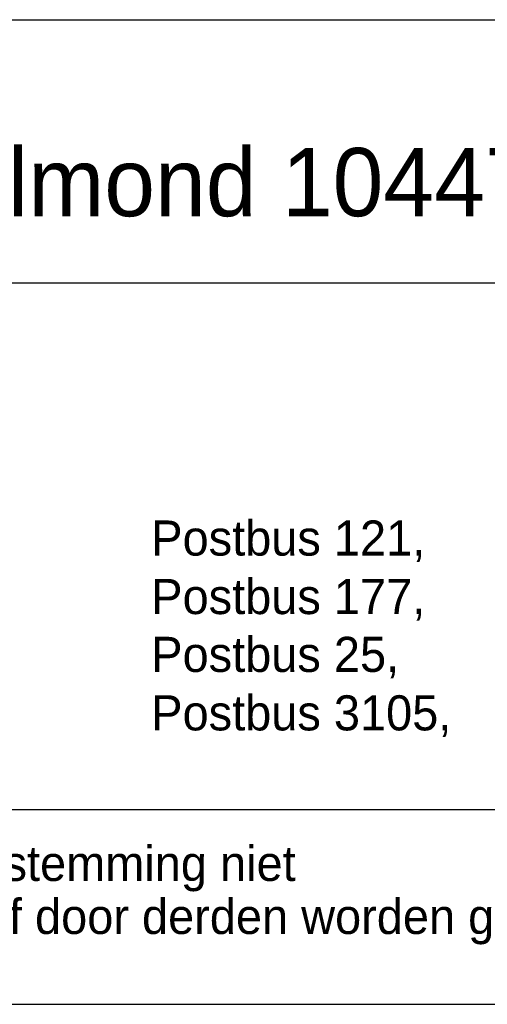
# Model space of a CAD drawing. Extents: x -33748 to 12452, y -14932 to 2888.
# Tile 109 of 194: x -26716 to -26236, y -8992 to -7982. Entities that reach past the tile are written whole.
import ezdxf

# ---------------------------------------------------------------- set-up
doc = ezdxf.new("R2010")
doc.units = 0
doc.header["$LTSCALE"] = 20
for name, color, linetype in [('00KAD025', 2, 'CONTINUOUS'), ('00KAD070', 5, 'CONTINUOUS'), ('BL$2----', 7, 'CONTINUOUS'), ('SANITAIR', 7, 'CONTINUOUS')]:
    doc.layers.add(name, color=color, linetype=linetype)
doc.styles.add('BURO-018', font='BUROFONT.shx', dxfattribs={"height": 36})
doc.styles.add('BURO-035', font='BUROFONT.shx', dxfattribs={"height": 70})

# ---------------------------------------------------------------- blocks, each defined once
blk = doc.blocks.new('A4-VER')
at = {"layer": '00KAD025', "linetype": 'CONTINUOUS'}
blk.add_line((0, 0), (210, 0), dxfattribs=at)
at = {"layer": '00KAD070', "linetype": 'CONTINUOUS'}
blk.add_line((10, 10), (200, 10), dxfattribs=at)

msp = doc.modelspace()

# ---------------------------------------------------------------- linework, layer by layer
at = {"layer": 'SANITAIR', "color": 1}
for p, q in [((-28148.0224, -7981.81975), (-25548.0224, -7981.81975)), ((-28148.0224, -8251.81975), (-25548.0224, -8251.81975))]:
    msp.add_line(p, q, dxfattribs=at)

# ---------------------------------------------------------------- block references
at = {"layer": 'BL$2----', "xscale": 20, "yscale": 20, "zscale": 20}
msp.add_blockref('A4-VER', (-29548.0224, -8991.81975), dxfattribs=at)

# ---------------------------------------------------------------- texts
at = {"layer": 'SANITAIR', "color": 3, "style": 'BURO-035'}
msp.add_text('opleidingscentrum KM-laan Helmond 10447-00', height=70, dxfattribs=at).set_placement((-28007.76598, -8183.42628))
at = {"layer": 'SANITAIR', "color": 1, "style": 'BURO-018'}
for s, p in [('Postbus 121, ', (-26580.88927, -8531.53221)), ('Postbus 177, ', (-26580.88927, -8591.53221)), ('Postbus 25, ', (-26580.88927, -8650.85915)), ('Postbus 3105,', (-26580.88927, -8710.85915)), ('Deze tekening blijft eigendom en mag zonder onze schriftelijke toestemming niet', (-28148.0224, -8865.29347)), ('gekopieerd of aan derden ter inzage worden gegeven, noch voor of door derden worden gebruikt', (-28148.0224, -8919.67362))]:
    msp.add_text(s, height=36, dxfattribs=at).set_placement(p)

doc.saveas('drawing.dxf')
